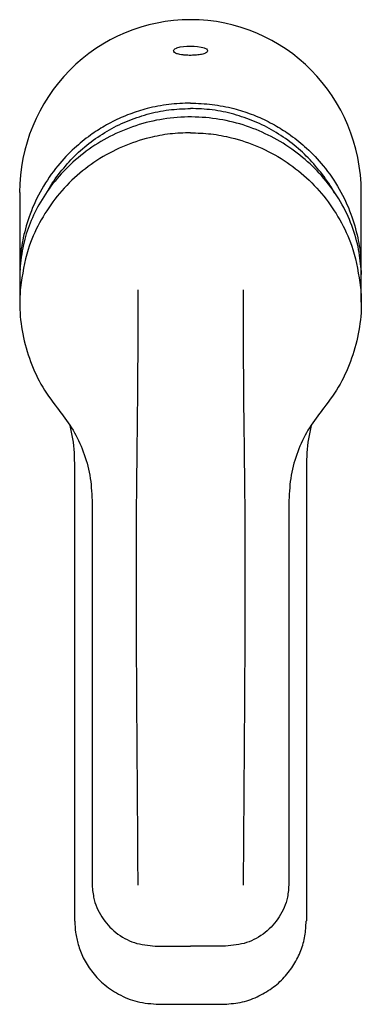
# Model space of a CAD drawing. Header units: millimetres. Extents: x 3983.934 to 3983.983, y 1748.241 to 1748.381.
import ezdxf

# ---------------------------------------------------------------- set-up
doc = ezdxf.new("R2010")
doc.units = ezdxf.units.MM
doc.layers.add('SANINDUSA', color=3, linetype='Continuous')

msp = doc.modelspace()

# ---------------------------------------------------------------- linework, layer by layer
at = {"layer": 'SANINDUSA'}
for p, q in [((3983.9341, 1748.35641), (3983.9341, 1748.34506)), ((3983.9827, 1748.34506), (3983.9827, 1748.35641)), ((3983.9341, 1748.34507), (3983.93413, 1748.34472)), ((3983.93413, 1748.34548), (3983.93411, 1748.34444)), ((3983.93414, 1748.34506), (3983.93413, 1748.34472)), ((3983.93415, 1748.3456), (3983.93414, 1748.34506)), ((3983.98266, 1748.34561), (3983.98267, 1748.34506)), ((3983.98267, 1748.34506), (3983.98268, 1748.34472)), ((3983.9827, 1748.34444), (3983.98268, 1748.34548)), ((3983.98268, 1748.34472), (3983.9827, 1748.34507)), ((3983.9341, 1748.34444), (3983.9341, 1748.34081)), ((3983.9827, 1748.34081), (3983.9827, 1748.34444)), ((3983.9342, 1748.34291), (3983.9342, 1748.34291)), ((3983.98261, 1748.34291), (3983.98261, 1748.34291)), ((3983.93975, 1748.32537), (3983.93976, 1748.32535)), ((3983.97702, 1748.32531), (3983.97707, 1748.32537)), ((3983.97705, 1748.32537), (3983.97705, 1748.32535)), ((3983.9444, 1748.25823), (3983.9444, 1748.25821)), ((3983.9724, 1748.25823), (3983.9724, 1748.25821)), ((3983.9419, 1748.2529), (3983.94199, 1748.25283)), ((3983.9749, 1748.2529), (3983.97482, 1748.25283)), ((3983.9534, 1748.2493), (3983.9584, 1748.24929)), ((3983.9634, 1748.2493), (3983.9584, 1748.24929)), ((3983.9539, 1748.24104), (3983.95843, 1748.24105)), ((3983.95838, 1748.24105), (3983.96291, 1748.24104))]:
    msp.add_line(p, q, dxfattribs=at)
msp.add_arc((3983.95839, 1748.36854), 0.00861, 76.4964, 103.3473, dxfattribs=at)
for start_param, end_param in [(-0.000328, 1.570796), (4.712389, 6.282857)]:
    msp.add_ellipse((3983.9584, 1748.35641), major_axis=(0, 0.02454), ratio=0.990268, start_param=start_param, end_param=end_param, dxfattribs=at)
for points, knots in [([(3983.9604, 1748.37691), (3983.96042, 1748.37691), (3983.96082, 1748.37676), (3983.96087, 1748.37645), (3983.9606, 1748.37617), (3983.95995, 1748.376), (3983.95947, 1748.37592), (3983.95891, 1748.37589), (3983.9586, 1748.37588), (3983.95831, 1748.37588), (3983.95799, 1748.37588), (3983.95752, 1748.37591), (3983.95691, 1748.37598), (3983.95619, 1748.37617), (3983.95592, 1748.37648), (3983.95606, 1748.37678), (3983.9564, 1748.37692), (3983.9564, 1748.37692)], [0, 0, 0, 0, 0.006425, 0.161133, 0.329433, 0.381308, 0.447554, 0.472112, 0.493023, 0.499094, 0.520169, 0.546437, 0.58933, 0.67573, 0.850746, 0.997676, 1, 1, 1, 1]), ([(3983.9584, 1748.36909), (3983.95738, 1748.36906), (3983.9553, 1748.36898), (3983.95282, 1748.36849), (3983.95098, 1748.36796), (3983.94975, 1748.36753), (3983.94854, 1748.36704), (3983.94733, 1748.36647), (3983.94586, 1748.36567), (3983.94399, 1748.36447), (3983.94172, 1748.36263), (3983.93933, 1748.36011), (3983.93717, 1748.35696), (3983.93554, 1748.3535), (3983.93459, 1748.35012), (3983.93418, 1748.3477), (3983.93416, 1748.34641), (3983.93416, 1748.34616)], [0, 0, 0, 0, 0.083113, 0.168492, 0.2033, 0.238471, 0.274005, 0.309902, 0.346163, 0.410432, 0.489644, 0.58379, 0.692857, 0.799505, 0.894944, 0.979169, 1, 1, 1, 1]), ([(3983.9584, 1748.36909), (3983.95943, 1748.36906), (3983.96151, 1748.36898), (3983.96398, 1748.36849), (3983.96583, 1748.36796), (3983.96706, 1748.36753), (3983.96827, 1748.36704), (3983.96947, 1748.36647), (3983.97095, 1748.36567), (3983.97282, 1748.36447), (3983.97509, 1748.36263), (3983.97748, 1748.36011), (3983.97964, 1748.35696), (3983.98127, 1748.3535), (3983.98222, 1748.35012), (3983.98263, 1748.3477), (3983.98264, 1748.34643), (3983.98265, 1748.34618)], [0, 0, 0, 0, 0.083159, 0.168586, 0.203413, 0.238603, 0.274157, 0.310075, 0.346356, 0.41066, 0.489917, 0.584115, 0.693243, 0.79995, 0.895443, 0.979714, 1, 1, 1, 1]), ([(3983.98268, 1748.34548), (3983.98257, 1748.34654), (3983.98236, 1748.34869), (3983.9813, 1748.35211), (3983.97958, 1748.35556), (3983.97725, 1748.35871), (3983.9744, 1748.36147), (3983.97126, 1748.36369), (3983.96774, 1748.36543), (3983.96401, 1748.3666), (3983.96005, 1748.36718), (3983.95603, 1748.36712), (3983.95203, 1748.36641), (3983.94824, 1748.36509), (3983.94471, 1748.36317), (3983.94163, 1748.3608), (3983.93902, 1748.35804), (3983.93698, 1748.35509), (3983.9355, 1748.35202), (3983.93446, 1748.34876), (3983.93425, 1748.34664), (3983.93413, 1748.34548)], [0, 0, 0, 0, 0.055351, 0.11215, 0.167654, 0.225123, 0.275433, 0.327253, 0.376792, 0.427699, 0.478448, 0.530633, 0.581982, 0.634831, 0.68593, 0.738571, 0.788527, 0.839967, 0.88931, 0.939921, 1, 1, 1, 1]), ([(3983.93792, 1748.35629), (3983.93793, 1748.35632), (3983.93839, 1748.35727), (3983.93961, 1748.35898), (3983.94159, 1748.36135), (3983.94392, 1748.36341), (3983.94649, 1748.36516), (3983.94928, 1748.36656), (3983.95223, 1748.36756), (3983.95529, 1748.36821), (3983.95737, 1748.36829), (3983.9584, 1748.36833)], [0, 0, 0, 0, 0.003559, 0.12791, 0.252363, 0.376356, 0.501478, 0.625783, 0.750509, 0.875645, 1, 1, 1, 1]), ([(3983.97888, 1748.3563), (3983.97887, 1748.35633), (3983.97842, 1748.35728), (3983.97719, 1748.35898), (3983.97521, 1748.36135), (3983.97289, 1748.36341), (3983.97032, 1748.36516), (3983.96753, 1748.36656), (3983.96458, 1748.36756), (3983.96152, 1748.36821), (3983.95944, 1748.36829), (3983.9584, 1748.36833)], [0, 0, 0, 0, 0.002906, 0.127339, 0.251873, 0.375947, 0.501152, 0.625538, 0.750345, 0.875564, 1, 1, 1, 1]), ([(3983.9584, 1748.36488), (3983.95743, 1748.36485), (3983.95547, 1748.36478), (3983.9522, 1748.36416), (3983.94866, 1748.36299), (3983.94506, 1748.36106), (3983.9418, 1748.35854), (3983.93904, 1748.35555), (3983.93682, 1748.3521), (3983.93497, 1748.34791), (3983.93448, 1748.34473), (3983.9342, 1748.34291)], [0, 0, 0, 0, 0.081161, 0.163526, 0.275597, 0.390918, 0.502988, 0.618309, 0.73038, 0.8457, 1, 1, 1, 1]), ([(3983.9584, 1748.36488), (3983.95938, 1748.36485), (3983.96134, 1748.36478), (3983.9646, 1748.36416), (3983.96814, 1748.36299), (3983.97175, 1748.36106), (3983.97501, 1748.35854), (3983.97777, 1748.35555), (3983.97999, 1748.3521), (3983.98184, 1748.34791), (3983.98233, 1748.34473), (3983.98261, 1748.34291)], [0, 0, 0, 0, 0.081161, 0.163526, 0.275597, 0.390918, 0.502988, 0.618309, 0.73038, 0.8457, 1, 1, 1, 1]), ([(3983.9342, 1748.34291), (3983.93415, 1748.34203), (3983.93403, 1748.33983), (3983.93443, 1748.33625), (3983.93554, 1748.33236), (3983.93727, 1748.32863), (3983.93892, 1748.32647), (3983.93975, 1748.32537)], [0, 0, 0, 0, 0.1394, 0.351476, 0.569688, 0.781771, 1, 1, 1, 1]), ([(3983.9509, 1748.34256), (3983.9509, 1748.33777), (3983.9509, 1748.3283), (3983.95068, 1748.31416), (3983.95063, 1748.29776), (3983.95076, 1748.27899), (3983.95086, 1748.26497), (3983.9509, 1748.25795)], [0, 0, 0, 0, 0.16925, 0.334102, 0.499896, 0.749747, 1, 1, 1, 1]), ([(3983.9659, 1748.34256), (3983.9659, 1748.33777), (3983.9659, 1748.3283), (3983.96613, 1748.31416), (3983.96618, 1748.29776), (3983.96605, 1748.27899), (3983.96595, 1748.26497), (3983.9659, 1748.25795)], [0, 0, 0, 0, 0.16925, 0.334102, 0.499896, 0.749747, 1, 1, 1, 1]), ([(3983.98261, 1748.34291), (3983.98266, 1748.34203), (3983.98278, 1748.33983), (3983.98238, 1748.33625), (3983.98127, 1748.33236), (3983.97953, 1748.32863), (3983.97789, 1748.32647), (3983.97705, 1748.32537)], [0, 0, 0, 0, 0.1394, 0.351476, 0.569688, 0.781771, 1, 1, 1, 1]), ([(3983.93974, 1748.32537), (3983.93976, 1748.32536), (3983.93977, 1748.32534), (3983.93979, 1748.32532), (3983.93979, 1748.32531)], [0, 0, 0, 0, 0.786294, 1, 1, 1, 1]), ([(3983.93979, 1748.32532), (3983.94046, 1748.32445), (3983.94181, 1748.32266), (3983.94324, 1748.31957), (3983.94422, 1748.3162), (3983.94434, 1748.31385), (3983.9444, 1748.31265)], [0, 0, 0, 0, 0.239586, 0.486117, 0.738959, 1, 1, 1, 1]), ([(3983.97702, 1748.32532), (3983.97635, 1748.32445), (3983.975, 1748.32266), (3983.97357, 1748.31957), (3983.97259, 1748.3162), (3983.97247, 1748.31385), (3983.9724, 1748.31265)], [0, 0, 0, 0, 0.239586, 0.486117, 0.738959, 1, 1, 1, 1]), ([(3983.94123, 1748.32327), (3983.94138, 1748.32265), (3983.94183, 1748.32072), (3983.94187, 1748.31874), (3983.9419, 1748.3174)], [0, 0, 0, 0, 0.324605, 1, 1, 1, 1]), ([(3983.97557, 1748.32327), (3983.97543, 1748.32265), (3983.97498, 1748.32072), (3983.97493, 1748.31874), (3983.9749, 1748.3174)], [0, 0, 0, 0, 0.324605, 1, 1, 1, 1]), ([(3983.9419, 1748.3174), (3983.9419, 1748.31384), (3983.9419, 1748.30691), (3983.9419, 1748.29616), (3983.9419, 1748.28538), (3983.9419, 1748.27433), (3983.9419, 1748.26359), (3983.9419, 1748.25641), (3983.9419, 1748.2529)], [0, 0, 0, 0, 0.164923, 0.321617, 0.499982, 0.666678, 0.83669, 1, 1, 1, 1]), ([(3983.9749, 1748.3174), (3983.9749, 1748.31384), (3983.9749, 1748.30691), (3983.9749, 1748.29616), (3983.9749, 1748.28538), (3983.9749, 1748.27433), (3983.9749, 1748.26359), (3983.9749, 1748.25641), (3983.9749, 1748.2529)], [0, 0, 0, 0, 0.164923, 0.321617, 0.499982, 0.666678, 0.83669, 1, 1, 1, 1]), ([(3983.9444, 1748.31265), (3983.9444, 1748.30088), (3983.9444, 1748.28272), (3983.9444, 1748.2646), (3983.9444, 1748.25823)], [0, 0, 0, 0, 0.6488458, 1, 1, 1, 1]), ([(3983.9724, 1748.31265), (3983.9724, 1748.30088), (3983.9724, 1748.28272), (3983.9724, 1748.2646), (3983.9724, 1748.25823)], [0, 0, 0, 0, 0.6488458, 1, 1, 1, 1]), ([(3983.9444, 1748.25821), (3983.94445, 1748.25755), (3983.94456, 1748.2559), (3983.94564, 1748.25339), (3983.94768, 1748.25114), (3983.95037, 1748.2496), (3983.95239, 1748.2494), (3983.9534, 1748.2493)], [0, 0, 0, 0, 0.1416454, 0.356332, 0.570971, 0.7854833, 1, 1, 1, 1]), ([(3983.9724, 1748.25821), (3983.97236, 1748.25755), (3983.97225, 1748.2559), (3983.97117, 1748.25339), (3983.96913, 1748.25114), (3983.96644, 1748.2496), (3983.96442, 1748.2494), (3983.9634, 1748.2493)], [0, 0, 0, 0, 0.1416454, 0.356332, 0.570971, 0.7854833, 1, 1, 1, 1]), ([(3983.94195, 1748.25283), (3983.94197, 1748.25231), (3983.94202, 1748.25119), (3983.94241, 1748.24944), (3983.94313, 1748.24757), (3983.9443, 1748.24568), (3983.94597, 1748.24389), (3983.94817, 1748.24237), (3983.95087, 1748.24127), (3983.95287, 1748.24112), (3983.9539, 1748.24104)], [0, 0, 0, 0, 0.084619, 0.180806, 0.288052, 0.407572, 0.538033, 0.680527, 0.834694, 1, 1, 1, 1]), ([(3983.96291, 1748.24104), (3983.96377, 1748.2411), (3983.96548, 1748.2412), (3983.96788, 1748.24202), (3983.97001, 1748.24325), (3983.97179, 1748.24483), (3983.97318, 1748.24666), (3983.97415, 1748.24865), (3983.97475, 1748.25073), (3983.97482, 1748.25214), (3983.97486, 1748.25283)], [0, 0, 0, 0, 0.138195, 0.273032, 0.403359, 0.530364, 0.653394, 0.772433, 0.887932, 1, 1, 1, 1])]:
    msp.add_open_spline(points, degree=3, knots=knots, dxfattribs=at)

doc.saveas('drawing.dxf')
